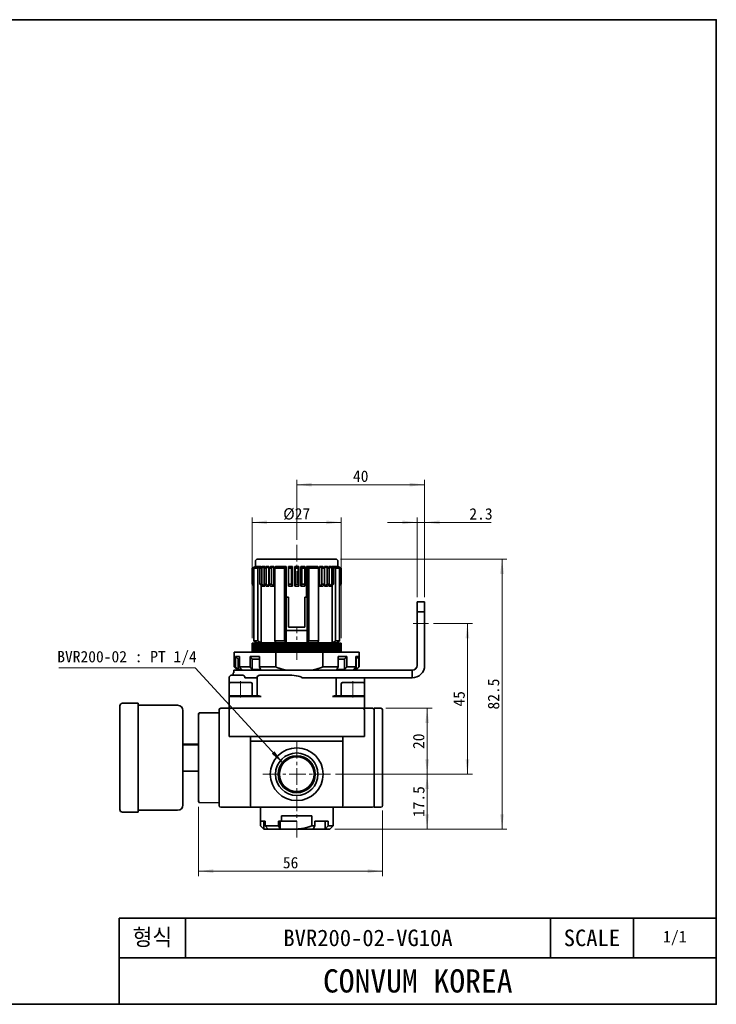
# Model space of a CAD drawing. Header units: millimetres. Extents: x 0 to 422, y 0 to 298.
# Tile 3 of 3: x 211 to 422, y 0 to 298. Entities that reach past the tile are written whole.
import ezdxf

# ---------------------------------------------------------------- set-up
doc = ezdxf.new("R2010")
doc.units = ezdxf.units.MM
doc.linetypes.add('CENTERX1', pattern=[2, 1.25, -0.25, 0.25, -0.25])
doc.linetypes.add('CENTERX3', pattern=[8, 5, -1, 1, -1])
doc.layers.get('0').update_dxf_attribs({"lineweight": 0})
for name, color, linetype, lineweight in [('Dimension Layer', 3, 'Continuous', 18), ('외형선', 7, 'Continuous', 35), ('중심선1', 1, 'CENTERX1', 15)]:
    doc.layers.add(name, color=color, linetype=linetype, lineweight=lineweight)
doc.dimstyles.new('ISO-25', dxfattribs={"dimscale": 1.5, "dimtxt": 2.3, "dimasz": 3, "dimexe": 1, "dimexo": 1, "dimgap": 0.5, "dimtad": 1, "dimdec": 4, "dimdsep": 46, "dimtxsty": 'Standard', "dimblk": '_CAXARROW', "dimcen": 2.5, "dimdle": 6, "dimclrd": 1, "dimclre": 1, "dimclrt": 2, "dimadec": 4, "dimazin": 2, "dimtfac": 0.5, "dimtdec": 3, "dimtmove": 0, "dimatfit": 3, "dimfxl": 1, "dimarcsym": 0})

# ---------------------------------------------------------------- blocks, each defined once
blk = doc.blocks.new('TEEL_1')
at = {"layer": '외형선'}
for p, q in [((240, 0), (240, 26)), ((420, 26), (240, 26)), ((260, 14), (260, 26)), ((370, 14), (370, 26)), ((395, 14), (395, 26)), ((420, 14), (240, 14))]:
    blk.add_line(p, q, dxfattribs=at)
blk.add_lwpolyline([(0, 0), (0, 297), (420, 297), (420, 0)], close=True, dxfattribs=at)
at = {"layer": '외형선', "char_height": 5, "attachment_point": 5}
for s, insert, width in [('형식', (250, 20), 20), ('SCALE', (382.5, 20), 25)]:
    blk.add_mtext(s, dxfattribs=dict(at, insert=insert, width=width))
at = {"layer": '외형선', "color": 1, "insert": (330, 7), "char_height": 7, "width": 180, "attachment_point": 5}
blk.add_mtext('CONVUM KOREA', dxfattribs=at)
blk = doc.blocks.new('*X11')
at = {"layer": 'Dimension Layer', "linetype": 'Continuous'}
for points in [[(334.34, 89.71), (334.9, 85.21), (333.78, 85.21)], [(334.34, 69.71), (334.9, 74.21), (333.78, 74.21)]]:
    blk.add_hatch(color=1, dxfattribs=at).paths.add_polyline_path(points, flags=0)
at = {"layer": 'Dimension Layer', "color": 1, "linetype": 'Continuous'}
for p, q in [((321.84, 89.71), (335.84, 89.71)), ((334.34, 89.71), (334.34, 69.71)), ((306.59, 69.71), (335.84, 69.71))]:
    blk.add_line(p, q, dxfattribs=at)
at = {"layer": 'Dimension Layer', "color": 2, "insert": (331.79, 79.71), "char_height": 3.45, "width": 9.4721, "attachment_point": 5, "rotation": 90}
blk.add_mtext('20', dxfattribs=at)
blk = doc.blocks.new('_CAXARROW')
blk.add_hatch(color=0).paths.add_polyline_path([(0, 0), (-1, 0.125), (-1, -0.125)], flags=0)
blk = doc.blocks.new('*X12')
at = {"layer": 'Dimension Layer', "linetype": 'Continuous'}
for points in [[(294.84, 157.45), (299.34, 158.02), (299.34, 156.89)], [(333.59, 157.45), (329.09, 158.02), (329.09, 156.89)]]:
    blk.add_hatch(color=1, dxfattribs=at).paths.add_polyline_path(points, flags=0)
at = {"layer": 'Dimension Layer', "color": 1, "linetype": 'Continuous'}
for p, q in [((294.84, 140.71), (294.84, 158.95)), ((333.59, 123.41), (333.59, 158.95)), ((294.84, 157.45), (333.59, 157.45))]:
    blk.add_line(p, q, dxfattribs=at)
at = {"layer": 'Dimension Layer', "color": 2, "insert": (314.22, 160), "char_height": 3.45, "width": 9.7908, "attachment_point": 5}
blk.add_mtext('40', dxfattribs=at)
blk = doc.blocks.new('*X13')
at = {"layer": 'Dimension Layer', "linetype": 'Continuous'}
for points in [[(331.29, 146.04), (326.79, 145.47), (326.79, 146.6)], [(333.59, 146.04), (338.09, 145.47), (338.09, 146.6)]]:
    blk.add_hatch(color=1, dxfattribs=at).paths.add_polyline_path(points, flags=0)
at = {"layer": 'Dimension Layer', "color": 1, "linetype": 'Continuous'}
for p, q in [((331.29, 123.41), (331.29, 147.54)), ((333.59, 123.41), (333.59, 147.54)), ((353.7, 146.04), (322.29, 146.04))]:
    blk.add_line(p, q, dxfattribs=at)
at = {"layer": 'Dimension Layer', "color": 2, "insert": (350.65, 148.58), "char_height": 3.45, "width": 12.1896, "attachment_point": 5}
blk.add_mtext('2.3', dxfattribs=at)
blk = doc.blocks.new('*X14')
at = {"layer": 'Dimension Layer', "linetype": 'Continuous'}
for points in [[(281.34, 146.04), (285.84, 146.6), (285.84, 145.47)], [(308.34, 146.04), (303.84, 146.6), (303.84, 145.47)]]:
    blk.add_hatch(color=1, dxfattribs=at).paths.add_polyline_path(points, flags=0)
at = {"layer": 'Dimension Layer', "color": 1, "linetype": 'Continuous'}
for p, q in [((281.34, 110.91), (281.34, 147.54)), ((308.34, 110.91), (308.34, 147.54)), ((281.34, 146.04), (308.34, 146.04))]:
    blk.add_line(p, q, dxfattribs=at)
at = {"layer": 'Dimension Layer', "color": 2, "insert": (294.84, 148.55), "char_height": 3.45, "width": 14.5772, "attachment_point": 5}
blk.add_mtext('%%C27', dxfattribs=at)
blk = doc.blocks.new('*X15')
at = {"layer": 'Dimension Layer', "linetype": 'Continuous'}
for points in [[(346.54, 115.41), (347.1, 110.91), (345.98, 110.91)], [(346.54, 69.71), (347.1, 74.21), (345.98, 74.21)]]:
    blk.add_hatch(color=1, dxfattribs=at).paths.add_polyline_path(points, flags=0)
at = {"layer": 'Dimension Layer', "color": 1, "linetype": 'Continuous'}
for p, q in [((336.24, 115.41), (348.04, 115.41)), ((346.54, 115.41), (346.54, 69.71)), ((306.59, 69.71), (348.04, 69.71))]:
    blk.add_line(p, q, dxfattribs=at)
at = {"layer": 'Dimension Layer', "color": 2, "insert": (344.03, 92.56), "char_height": 3.45, "width": 9.679, "attachment_point": 5, "rotation": 90}
blk.add_mtext('45', dxfattribs=at)
blk = doc.blocks.new('*X16')
at = {"layer": 'Dimension Layer', "linetype": 'Continuous'}
for points in [[(357.02, 134.91), (357.59, 130.41), (356.46, 130.41)], [(357.02, 53.11), (357.59, 57.61), (356.46, 57.61)]]:
    blk.add_hatch(color=1, dxfattribs=at).paths.add_polyline_path(points, flags=0)
at = {"layer": 'Dimension Layer', "color": 1, "linetype": 'Continuous'}
for p, q in [((308.14, 134.91), (358.52, 134.91)), ((357.02, 134.91), (357.02, 53.11)), ((306.34, 53.11), (358.52, 53.11))]:
    blk.add_line(p, q, dxfattribs=at)
at = {"layer": 'Dimension Layer', "color": 2, "insert": (354.47, 94.01), "char_height": 3.45, "width": 17.5743, "attachment_point": 5, "rotation": 90}
blk.add_mtext('82.5', dxfattribs=at)
blk = doc.blocks.new('*X17')
at = {"layer": 'Dimension Layer', "linetype": 'Continuous'}
for points in [[(334.34, 69.71), (334.9, 65.21), (333.78, 65.21)], [(334.34, 53.11), (334.9, 57.61), (333.78, 57.61)]]:
    blk.add_hatch(color=1, dxfattribs=at).paths.add_polyline_path(points, flags=0)
at = {"layer": 'Dimension Layer', "color": 1, "linetype": 'Continuous'}
for p, q in [((306.59, 69.71), (335.84, 69.71)), ((334.34, 69.71), (334.34, 53.11)), ((306.34, 53.11), (335.84, 53.11))]:
    blk.add_line(p, q, dxfattribs=at)
at = {"layer": 'Dimension Layer', "color": 2, "insert": (331.82, 61.41), "char_height": 3.45, "width": 16.8698, "attachment_point": 5, "rotation": 90}
blk.add_mtext('17.5', dxfattribs=at)
blk = doc.blocks.new('*X18')
at = {"layer": 'Dimension Layer', "linetype": 'Continuous'}
for points in [[(265.14, 40.36), (269.64, 40.92), (269.64, 39.8)], [(320.84, 40.36), (316.34, 40.92), (316.34, 39.8)]]:
    blk.add_hatch(color=1, dxfattribs=at).paths.add_polyline_path(points, flags=0)
at = {"layer": 'Dimension Layer', "color": 1, "linetype": 'Continuous'}
for p, q in [((265.14, 59.82), (265.14, 38.86)), ((320.84, 58.71), (320.84, 38.86)), ((265.14, 40.36), (320.84, 40.36))]:
    blk.add_line(p, q, dxfattribs=at)
at = {"layer": 'Dimension Layer', "color": 2, "insert": (292.99, 42.9), "char_height": 3.45, "width": 9.4665, "attachment_point": 5}
blk.add_mtext('56', dxfattribs=at)
blk = doc.blocks.new('*X19')
at = {"layer": 'Dimension Layer', "linetype": 'Continuous'}
blk.add_hatch(color=1, dxfattribs=at).paths.add_polyline_path([(47.3, -29), (43.84, -26.07), (44.67, -25.31)], flags=0)
at = {"layer": 'Dimension Layer', "color": 1}
blk.add_line((20.68, 0), (-20.68, 0), dxfattribs=at)
at = {"layer": 'Dimension Layer', "color": 1, "linetype": 'Continuous'}
blk.add_line((47.3, -29), (20.68, 0), dxfattribs=at)
at = {"layer": 'Dimension Layer', "color": 2, "insert": (0, 2.93), "char_height": 3.45, "width": 82.7049, "attachment_point": 5}
blk.add_mtext('BVR200-02 : PT 1/4', dxfattribs=at)

msp = doc.modelspace()

# ---------------------------------------------------------------- linework, layer by layer
at = {"layer": '외형선'}
for p, q in [((306.64088, 134.91085), (283.04088, 134.91085)), ((282.34088, 132.71085), (281.34088, 132.11085)), ((281.34088, 132.11085), (281.34088, 127.31085)), ((281.34838, 132.11085), (281.34088, 132.11085)), ((281.34838, 132.11085), (281.34838, 127.31085)), ((281.56738, 132.11085), (281.43279, 132.11085)), ((281.43279, 132.11085), (281.43279, 127.31085)), ((281.56738, 132.11085), (281.56738, 127.31085)), ((283.06447, 132.11085), (281.84641, 132.11085)), ((281.84641, 132.11085), (281.84641, 110.11085)), ((282.34088, 134.21085), (282.34088, 132.71085)), ((282.34088, 132.71085), (282.35529, 132.71085)), ((282.35529, 132.71085), (282.35529, 132.67964)), ((282.40595, 132.71085), (282.58539, 132.71085)), ((282.58539, 132.71085), (282.58539, 132.60492)), ((282.70487, 132.71001), (282.70622, 132.71085)), ((282.70487, 132.68469), (282.70487, 132.71001)), ((282.70622, 132.71085), (284.05991, 132.71085)), ((283.06447, 110.11085), (283.06447, 132.11085)), ((283.71381, 132.11085), (283.71381, 127.31085)), ((284.24789, 132.11085), (283.71381, 132.11085)), ((284.05991, 132.71085), (284.05991, 132.39886)), ((284.24789, 132.11085), (284.24789, 127.31085)), ((284.43525, 132.71085), (285.14735, 132.71085)), ((284.98204, 132.11085), (284.98204, 127.31085)), ((285.61844, 132.11085), (284.98204, 132.11085)), ((285.14735, 132.71085), (285.14735, 132.27464)), ((285.58797, 132.71085), (286.4365, 132.71085)), ((285.61844, 132.11085), (285.61844, 127.31085)), ((286.4365, 132.71085), (286.4365, 126.71085)), ((286.47197, 132.11085), (286.47197, 127.31085)), ((287.19638, 132.11085), (286.47197, 132.11085)), ((286.94876, 132.71085), (287.91463, 132.71085)), ((287.19638, 132.11085), (287.19638, 127.31085)), ((287.91463, 132.71085), (287.91463, 126.71085)), ((288.24024, 132.11085), (288.24024, 110.11085)), ((291.18093, 132.11085), (288.24024, 132.11085)), ((288.38098, 132.71001), (288.3817, 132.71085)), ((288.38098, 132.41979), (288.38098, 132.71001)), ((288.3817, 132.71085), (291.69088, 132.71085)), ((291.18093, 110.11085), (291.18093, 132.11085)), ((291.69088, 123.41085), (291.69088, 132.71085)), ((293.26821, 132.11085), (292.37833, 132.11085)), ((292.37833, 132.11085), (292.37833, 127.31085)), ((292.38059, 132.71085), (293.56709, 132.71085)), ((293.26821, 132.11085), (293.26821, 127.31085)), ((293.56709, 132.71085), (293.56709, 126.71085)), ((294.24088, 132.71085), (295.44088, 132.71085)), ((294.24088, 126.71085), (294.24088, 132.71085)), ((295.29088, 132.11085), (294.39088, 132.11085)), ((294.39088, 132.11085), (294.39088, 127.31085)), ((295.29088, 132.11085), (295.29088, 127.31085)), ((295.44088, 132.71085), (295.44088, 126.71085)), ((296.11466, 132.71085), (297.30117, 132.71085)), ((296.11466, 126.71085), (296.11466, 132.71085)), ((296.41354, 132.11085), (296.41354, 127.31085)), ((297.30342, 132.11085), (296.41354, 132.11085)), ((297.30342, 132.11085), (297.30342, 127.31085)), ((297.84088, 132.71085), (301.16707, 132.71085)), ((297.84088, 123.41085), (297.84088, 132.71085)), ((297.84121, 123.41085), (297.84121, 132.71001)), ((297.99062, 123.41085), (297.99062, 132.71008)), ((298.50063, 132.11085), (298.50063, 110.11085)), ((301.44134, 132.11085), (298.50063, 132.11085)), ((301.44134, 110.11085), (301.44134, 132.11085)), ((301.76713, 132.71085), (302.733, 132.71085)), ((301.76713, 126.71085), (301.76713, 132.71085)), ((302.48538, 132.11085), (302.48538, 127.31085)), ((303.20978, 132.11085), (302.48538, 132.11085)), ((303.20978, 132.11085), (303.20978, 127.31085)), ((303.24526, 132.71085), (304.09379, 132.71085)), ((303.24526, 126.71085), (303.24526, 132.71085)), ((304.06332, 132.11085), (304.06332, 127.31085)), ((304.69971, 132.11085), (304.06332, 132.11085)), ((304.5344, 132.71085), (305.2465, 132.71085)), ((304.5344, 132.27467), (304.5344, 132.71085)), ((304.69971, 132.11085), (304.69971, 127.31085)), ((305.43387, 132.11085), (305.43387, 127.31085)), ((305.96794, 132.11085), (305.43387, 132.11085)), ((305.5427, 132.71085), (306.93747, 132.71085)), ((305.5427, 132.46466), (305.5427, 132.71085)), ((305.54389, 132.71001), (305.5427, 132.71085)), ((305.54389, 132.46367), (305.54389, 132.71001)), ((305.62264, 132.39822), (305.62264, 132.71008)), ((305.96794, 132.11085), (305.96794, 127.31085)), ((307.83529, 132.11085), (306.61719, 132.11085)), ((306.61719, 132.11085), (306.61719, 110.11085)), ((307.09637, 132.71085), (307.27581, 132.71085)), ((307.09637, 132.60481), (307.09637, 132.71085)), ((307.32647, 132.71085), (307.34088, 132.71085)), ((307.32647, 132.67963), (307.32647, 132.71085)), ((307.34088, 132.71085), (307.34088, 134.21085)), ((308.34088, 132.11085), (307.34088, 132.71085)), ((307.83529, 110.11085), (307.83529, 132.11085)), ((308.11438, 132.11085), (308.11438, 127.31085)), ((308.24896, 132.11085), (308.11438, 132.11085)), ((308.24896, 132.11085), (308.24896, 127.31085)), ((308.33338, 132.11085), (308.33338, 127.31085)), ((308.34088, 132.11085), (308.33338, 132.11085)), ((308.34088, 127.31085), (308.34088, 132.11085)), ((281.34088, 127.31085), (281.84641, 127.00753)), ((281.34838, 127.31085), (281.34088, 127.31085)), ((281.56738, 127.31085), (281.43279, 127.31085)), ((284.24789, 127.31085), (283.71381, 127.31085)), ((284.05991, 127.02283), (284.05991, 109.51085)), ((285.14735, 126.71085), (284.43525, 126.71085)), ((285.61844, 127.31085), (284.98204, 127.31085)), ((285.14735, 127.14705), (285.14735, 126.71085)), ((286.4365, 126.71085), (285.58797, 126.71085)), ((287.19638, 127.31085), (286.47197, 127.31085)), ((287.91463, 126.71085), (286.94876, 126.71085)), ((293.26821, 127.31085), (292.37833, 127.31085)), ((293.56709, 126.71085), (292.38059, 126.71085)), ((295.44088, 126.71085), (294.24088, 126.71085)), ((295.29088, 127.31085), (294.39088, 127.31085)), ((297.30117, 126.71085), (296.11466, 126.71085)), ((297.30342, 127.31085), (296.41354, 127.31085)), ((302.733, 126.71085), (301.76713, 126.71085)), ((303.20978, 127.31085), (302.48538, 127.31085)), ((304.09379, 126.71085), (303.24526, 126.71085)), ((304.69971, 127.31085), (304.06332, 127.31085)), ((304.5344, 126.71085), (304.5344, 127.14703)), ((305.2465, 126.71085), (304.5344, 126.71085)), ((305.96794, 127.31085), (305.43387, 127.31085)), ((305.5427, 113.31085), (305.5427, 126.95703)), ((305.54389, 113.31085), (305.54389, 126.95802)), ((305.62264, 113.31085), (305.62264, 127.02347)), ((307.83529, 127.00749), (308.34088, 127.31085)), ((307.83535, 127.00753), (307.83535, 110.11085)), ((308.24896, 127.31085), (308.11438, 127.31085)), ((308.34088, 127.31085), (308.33338, 127.31085)), ((291.69088, 123.41085), (291.69088, 113.31085)), ((291.69088, 123.41085), (292.34088, 123.41085)), ((292.34088, 123.41085), (292.34088, 114.31085)), ((297.34088, 123.41085), (297.84088, 123.41085)), ((297.34088, 114.31085), (297.34088, 123.41085)), ((297.99062, 123.41085), (297.84121, 123.41085)), ((297.99088, 109.51191), (297.99088, 123.41085)), ((333.59088, 121.91085), (331.29088, 121.91085)), ((331.29088, 121.91085), (331.29088, 118.91085)), ((333.59088, 118.91085), (333.59088, 121.91085)), ((331.29088, 118.91085), (333.59088, 118.91085)), ((331.29088, 102.71085), (331.29088, 118.91085)), ((333.59088, 118.91085), (333.59088, 102.71085)), ((292.34088, 114.31085), (297.34088, 114.31085)), ((291.69088, 113.31085), (291.69088, 109.51085)), ((291.69088, 113.31085), (297.99088, 113.31085)), ((305.54389, 113.31085), (305.5427, 113.31085)), ((305.62264, 113.31085), (305.54389, 113.31085)), ((305.62185, 113.31085), (305.62185, 109.51085)), ((305.62315, 109.51191), (305.62315, 113.31085)), ((281.34088, 109.41085), (281.34088, 109.26101)), ((281.34088, 109.41085), (285.42606, 109.41085)), ((281.34088, 109.26101), (281.34088, 108.87206)), ((281.34088, 108.87206), (281.34088, 108.62799)), ((281.34088, 108.62799), (281.34088, 108.15187)), ((281.34088, 108.15187), (281.34088, 107.76101)), ((281.34088, 107.76101), (281.34088, 107.37206)), ((283.06447, 110.11085), (281.84641, 110.11085)), ((282.34088, 109.77996), (282.34088, 109.51085)), ((282.74429, 109.51085), (282.34088, 109.51085)), ((282.74245, 109.51191), (282.74429, 109.51085)), ((282.74429, 109.51085), (284.05991, 109.51085)), ((288.51468, 109.51085), (284.05991, 109.51085)), ((284.54088, 109.51085), (284.54088, 109.41085)), ((291.18093, 110.11085), (288.24024, 110.11085)), ((288.51338, 109.51191), (288.51468, 109.51085)), ((288.51468, 109.51085), (291.69088, 109.51085)), ((297.99088, 109.51085), (291.69088, 109.51085)), ((292.77882, 109.41085), (308.34088, 109.41085)), ((297.99088, 109.51191), (297.99088, 109.51085)), ((297.99088, 109.51085), (301.16707, 109.51085)), ((301.44134, 110.11085), (298.50063, 110.11085)), ((305.62185, 109.51085), (301.16707, 109.51085)), ((305.14088, 109.41085), (305.14088, 109.51085)), ((305.62315, 109.51191), (305.62185, 109.51085)), ((305.62185, 109.51085), (306.93747, 109.51085)), ((307.83529, 110.11085), (306.61719, 110.11085)), ((307.34088, 109.51085), (306.93747, 109.51085)), ((307.34088, 109.51085), (307.34088, 109.78013)), ((308.34088, 109.16314), (308.34088, 108.81068)), ((308.34088, 108.41983), (308.34088, 108.81068)), ((308.34088, 108.41983), (308.34088, 107.9437)), ((308.34088, 107.69963), (308.34088, 107.9437)), ((308.34088, 107.69963), (308.34088, 107.31068)), ((275.94088, 106.71085), (275.94088, 102.21085)), ((275.94088, 106.71085), (288.47103, 106.71085)), ((277.4904, 105.36085), (276.32882, 105.36085)), ((276.32882, 102.21085), (276.32882, 105.36085)), ((277.13879, 104.56085), (277.4904, 104.56085)), ((277.13879, 101.41085), (277.13879, 104.56085)), ((277.4904, 105.36085), (277.4904, 102.21085)), ((283.56228, 105.36085), (280.71381, 105.36085)), ((280.71381, 102.21085), (280.71381, 105.36085)), ((281.34088, 107.37206), (281.34088, 107.12799)), ((281.34088, 107.12799), (281.34088, 106.71085)), ((281.39761, 104.56085), (283.56228, 104.56085)), ((281.39761, 101.41085), (281.39761, 104.56085)), ((283.56228, 105.36085), (283.56228, 102.21085)), ((288.47103, 102.21085), (288.47103, 106.71085)), ((288.47103, 106.71085), (302.73474, 106.71085)), ((302.73474, 106.71085), (302.73474, 102.21085)), ((302.73474, 106.71085), (313.74088, 106.71085)), ((310.00674, 105.36085), (307.3962, 105.36085)), ((307.3962, 102.21085), (307.3962, 105.36085)), ((309.28764, 104.56085), (307.3962, 104.56085)), ((308.34088, 106.91983), (308.34088, 107.31068)), ((308.34088, 106.91983), (308.34088, 106.71085)), ((309.28764, 101.41085), (309.28764, 104.56085)), ((310.00674, 105.36085), (310.00674, 102.21085)), ((313.6142, 105.36085), (312.77764, 105.36085)), ((312.77764, 102.21085), (312.77764, 105.36085)), ((312.80423, 104.56085), (312.77764, 104.56085)), ((312.80423, 101.41085), (312.80423, 104.56085)), ((313.6142, 105.36085), (313.6142, 102.21085)), ((313.74088, 102.21085), (313.74088, 106.71085)), ((275.94088, 102.21085), (276.94088, 101.21085)), ((275.94088, 102.21085), (276.32882, 102.21085)), ((277.4904, 102.21085), (280.71381, 102.21085)), ((283.56228, 102.21085), (288.47103, 102.21085)), ((302.73474, 102.21085), (307.3962, 102.21085)), ((310.00674, 102.21085), (312.77764, 102.21085)), ((312.74088, 101.21085), (313.74088, 102.21085)), ((313.6142, 102.21085), (313.74088, 102.21085)), ((274.34088, 97.11085), (274.34088, 98.91085)), ((275.54088, 99.71085), (275.14088, 99.71085)), ((277.84088, 99.71085), (275.54088, 99.71085)), ((275.59088, 100.43085), (275.59088, 99.71085)), ((275.75391, 100.43085), (275.59088, 100.43085)), ((275.75391, 101.21085), (275.75391, 100.43085)), ((275.75391, 101.21085), (290.88902, 101.21085)), ((278.1742, 101.41085), (277.13879, 101.41085)), ((278.54201, 99.71085), (277.84088, 99.71085)), ((282.73259, 98.91085), (279.17016, 98.91085)), ((283.9367, 101.41085), (281.39761, 101.41085)), ((282.84088, 98.91085), (282.84088, 93.51085)), ((283.64088, 99.71085), (283.63023, 99.71085)), ((284.04088, 99.71085), (283.64088, 99.71085)), ((292.60531, 99.71085), (284.04088, 99.71085)), ((290.88902, 101.21085), (329.79088, 101.21085)), ((329.79088, 98.91085), (296.41922, 98.91085)), ((306.84088, 93.51085), (306.84088, 98.91085)), ((309.28764, 101.41085), (306.96064, 101.41085)), ((312.80423, 101.41085), (312.05853, 101.41085)), ((315.34088, 98.91085), (315.34088, 97.11085)), ((329.79088, 101.21085), (329.79088, 98.91085)), ((274.34088, 97.11085), (274.34088, 93.51085)), ((274.34088, 93.51085), (274.34088, 97.11085)), ((280.75014, 97.51085), (274.74088, 97.51085)), ((280.94088, 97.51085), (280.75014, 97.51085)), ((281.34088, 93.51085), (281.34088, 97.11085)), ((308.34088, 97.11085), (308.34088, 93.51085)), ((314.52054, 97.51085), (308.74088, 97.51085)), ((314.94088, 97.51085), (314.52054, 97.51085)), ((315.34088, 93.51085), (315.34088, 97.11085)), ((315.34088, 97.11085), (315.34088, 93.51085)), ((274.34088, 93.31085), (274.54088, 93.51085)), ((274.73316, 93.51085), (274.34088, 93.51085)), ((274.34088, 93.31085), (274.34088, 93.51085)), ((274.34088, 93.31085), (274.34088, 89.71085)), ((274.34088, 93.31085), (277.84088, 93.31085)), ((277.84088, 93.51085), (274.73316, 93.51085)), ((283.37755, 93.51085), (277.84088, 93.51085)), ((277.84088, 93.31085), (284.04088, 93.31085)), ((305.64088, 93.31085), (311.84088, 93.31085)), ((311.84088, 93.51085), (306.3042, 93.51085)), ((314.94859, 93.51085), (311.84088, 93.51085)), ((311.84088, 93.31085), (315.34088, 93.31085)), ((315.34088, 93.51085), (314.94859, 93.51085)), ((315.34088, 93.31085), (315.14088, 93.51085)), ((315.34088, 93.51085), (315.34088, 93.31085)), ((315.34088, 93.31085), (315.34088, 89.71085)), ((241.28546, 59.00603), (241.28546, 90.41567)), ((246.85172, 91.21085), (242.08064, 91.21085)), ((246.85172, 91.21085), (246.85172, 58.21085)), ((258.77943, 90.61446), (246.85172, 90.61446)), ((274.34088, 89.71085), (271.84088, 89.71085)), ((274.34088, 89.71085), (277.84088, 89.71085)), ((277.84088, 89.71085), (311.84088, 89.71085)), ((311.84088, 89.71085), (315.34088, 89.71085)), ((317.84088, 89.71085), (315.34088, 89.71085)), ((320.34088, 89.71085), (318.34088, 89.71085)), ((318.34088, 89.71085), (318.34088, 88.71085)), ((260.36979, 89.0241), (260.36979, 60.39759)), ((265.14088, 88.10612), (265.14088, 87.80613)), ((265.14088, 87.80613), (265.14088, 61.61556)), ((271.34088, 88.35848), (265.33913, 88.30611)), ((271.34088, 89.21085), (271.34088, 60.21085)), ((274.34088, 89.21085), (274.34088, 81.11085)), ((315.34088, 89.21085), (315.34088, 81.11085)), ((318.34088, 60.71085), (318.34088, 88.71085)), ((320.84088, 88.71085), (320.84088, 89.21085)), ((320.84088, 60.71085), (320.84088, 88.71085)), ((277.84088, 81.11085), (274.34088, 81.11085)), ((311.84088, 81.11085), (277.84088, 81.11085)), ((280.84088, 79.71085), (280.84088, 81.11085)), ((308.84088, 81.11085), (308.84088, 79.71085)), ((315.34088, 81.11085), (311.84088, 81.11085)), ((260.36979, 78.78804), (265.14088, 78.78804)), ((260.36979, 78.58281), (265.14088, 78.58281)), ((280.84088, 79.71085), (280.84088, 60.21085)), ((308.84088, 79.71085), (280.84088, 79.71085)), ((308.84088, 60.21085), (308.84088, 79.71085)), ((260.36979, 70.63365), (265.14088, 70.63365)), ((265.14088, 61.61556), (265.14088, 61.31558)), ((265.33913, 61.11558), (271.34088, 61.06321)), ((271.84088, 59.71085), (281.34088, 59.71085)), ((281.34088, 59.71085), (308.34088, 59.71085)), ((283.84088, 59.71085), (283.84088, 55.51085)), ((305.84088, 55.51085), (305.84088, 59.71085)), ((308.34088, 59.71085), (317.84088, 59.71085)), ((318.34088, 60.71085), (318.34088, 59.71085)), ((318.34088, 59.71085), (320.34088, 59.71085)), ((320.84088, 60.21085), (320.84088, 60.71085)), ((242.08064, 58.21085), (246.85172, 58.21085)), ((246.85172, 58.80723), (258.77943, 58.80723)), ((290.2583, 57.11085), (299.42345, 57.11085)), ((290.2583, 55.51085), (290.2583, 57.11085)), ((299.42345, 57.11085), (299.42345, 54.11085)), ((283.84088, 55.51085), (285.3146, 55.51085)), ((283.84088, 54.11085), (283.84088, 55.51085)), ((284.84088, 53.11085), (283.84088, 54.11085)), ((284.84088, 55.51085), (284.84088, 53.11085)), ((285.3146, 54.11085), (285.3146, 55.51085)), ((285.3146, 54.11085), (289.34088, 54.11085)), ((286.18062, 53.11085), (285.3146, 54.11085)), ((289.34088, 55.51085), (290.2583, 55.51085)), ((289.34088, 54.11085), (289.34088, 55.51085)), ((289.84088, 53.11085), (289.34088, 54.11085)), ((289.84088, 55.51085), (289.84088, 53.11085)), ((294.84088, 55.51085), (290.2583, 55.51085)), ((299.42345, 54.11085), (300.34088, 54.11085)), ((299.84088, 53.11085), (300.34088, 54.11085)), ((300.34088, 55.51085), (304.36716, 55.51085)), ((300.34088, 54.11085), (300.34088, 55.51085)), ((303.50113, 55.51085), (303.50113, 53.11085)), ((303.50113, 53.11085), (304.36716, 54.11085)), ((304.36716, 54.11085), (304.36716, 55.51085)), ((304.36716, 54.11085), (305.84088, 54.11085)), ((304.84088, 53.11085), (305.84088, 54.11085)), ((305.84088, 54.11085), (305.84088, 55.51085)), ((286.18062, 53.11085), (284.84088, 53.11085)), ((289.84088, 53.11085), (286.18062, 53.11085)), ((294.84088, 53.11085), (289.84088, 53.11085)), ((299.84088, 53.11085), (294.84088, 53.11085)), ((303.50113, 53.11085), (299.84088, 53.11085)), ((304.84088, 53.11085), (303.50113, 53.11085))]:
    msp.add_line(p, q, dxfattribs=at)
for points in [[(285.42606, 109.41085), (284.47258, 109.38684), (283.61462, 109.36239), (282.99411, 109.34261), (282.4553, 109.32305), (281.99037, 109.30266), (281.6193, 109.28197), (281.34088, 109.26101)], [(281.34088, 108.62799), (281.90548, 108.6509), (282.5871, 108.67396), (283.53437, 108.70071), (284.62697, 108.72741), (285.84434, 108.75435), (287.17659, 108.78122), (288.60952, 108.80783), (290.11617, 108.8347), (291.59966, 108.86028), (293.12397, 108.88563), (294.66336, 108.91085)], [(281.34088, 108.15187), (281.67111, 108.17563), (282.13395, 108.19936), (282.804, 108.2263), (283.62771, 108.25334), (284.58958, 108.28001), (285.68234, 108.3068), (286.89384, 108.334), (288.2013, 108.3608), (289.59353, 108.38752), (291.0562, 108.41463), (292.5618, 108.44149), (294.0965, 108.4682), (295.64538, 108.49512), (297.17932, 108.52205), (298.68341, 108.54883), (300.14385, 108.57555), (301.53314, 108.60248), (302.837, 108.62932), (304.04427, 108.65593), (305.13224, 108.6828), (306.08881, 108.70977), (306.90676, 108.73651), (307.5707, 108.76324), (308.01929, 108.78698), (308.34088, 108.81068)], [(308.34088, 108.41983), (308.01065, 108.39607), (307.5478, 108.37233), (306.87776, 108.34539), (306.05405, 108.31835), (305.09217, 108.29168), (303.99942, 108.26489), (302.78792, 108.23769), (301.48045, 108.21089), (300.08822, 108.18417), (298.62556, 108.15706), (297.11996, 108.1302), (295.58526, 108.10349), (294.03637, 108.07658), (292.50243, 108.04964), (290.99834, 108.02286), (289.53791, 107.99614), (288.14861, 107.96922), (286.84476, 107.94238), (285.63749, 107.91576), (284.54952, 107.8889), (283.59295, 107.86193), (282.775, 107.83518), (282.11105, 107.80845), (281.66246, 107.78471), (281.34088, 107.76101)], [(282.3881, 108.91085), (283.29755, 108.93783), (284.30352, 108.96466), (285.37664, 108.99123), (286.49024, 109.01749), (287.62062, 109.04336), (288.74717, 109.06877), (289.85238, 109.09364), (290.92173, 109.11793), (291.52943, 109.13202), (292.11347, 109.14596), (292.67205, 109.15972), (293.2037, 109.1733), (293.70724, 109.18668), (294.18175, 109.19983), (295.18179, 109.22987), (296.01199, 109.25835), (296.31591, 109.27017), (296.57994, 109.28159), (296.8043, 109.29259), (296.98925, 109.30317), (297.13508, 109.3133), (297.26276, 109.32533), (297.3302, 109.33664), (297.34005, 109.34069), (297.34146, 109.34201), (297.34194, 109.34333), (297.34148, 109.34463), (297.3401, 109.34592), (297.33778, 109.3472), (297.33036, 109.34972), (297.31921, 109.3522), (297.28575, 109.357), (297.21619, 109.36321), (297.11821, 109.36908), (296.83695, 109.37977), (296.44178, 109.38901), (295.93256, 109.39671), (295.07685, 109.40447), (294.02257, 109.40923), (292.77882, 109.41085)], [(292.77882, 109.41085), (291.43927, 109.41085), (290.1239, 109.41085), (289.07333, 109.41085), (288.06499, 109.41085), (287.07874, 109.41085), (286.15143, 109.41085), (285.42606, 109.41085)], [(308.34088, 109.16314), (307.96149, 109.15068), (307.34888, 109.13372), (306.62499, 109.11623), (305.79943, 109.09818), (304.87666, 109.07987), (303.86368, 109.06141), (302.77392, 109.04252), (301.3772, 109.01911), (299.89393, 108.99504), (298.35195, 108.97059), (296.52164, 108.94125), (294.66336, 108.91085)], [(308.34088, 109.16314), (308.34088, 109.30417), (308.34088, 109.38839), (308.34088, 109.41085)], [(282.39899, 106.71085), (283.04931, 106.73516), (283.81838, 106.75917), (284.81025, 106.78587), (285.93153, 106.81288), (287.16112, 106.8398), (288.48878, 106.86655), (289.90059, 106.89334), (291.36998, 106.92027), (292.88369, 106.94707), (294.42681, 106.97371), (295.97028, 107.00061), (297.49933, 107.02753), (298.99972, 107.0542), (300.44321, 107.08099), (301.81516, 107.10798), (303.10361, 107.13488), (304.28432, 107.16152), (305.34446, 107.18838), (306.27567, 107.21555), (307.06044, 107.24229), (307.60301, 107.26489), (308.03175, 107.28785), (308.34088, 107.31068)], [(303.04195, 106.74305), (302.48342, 106.73114), (301.47806, 106.71085)], [(308.34088, 106.91983), (308.01283, 106.89615), (307.5478, 106.87233), (307.06755, 106.85227), (306.50296, 106.83215), (305.83773, 106.81181), (305.09217, 106.79168), (304.29518, 106.77187), (303.4329, 106.75174), (303.04195, 106.74305)], [(279.17016, 98.91085), (279.1468, 99.1113), (279.08646, 99.28517), (278.94897, 99.49642), (278.7193, 99.67097), (278.54201, 99.71085)], [(283.63023, 99.71085), (283.30748, 99.65169), (282.9742, 99.44229), (282.82605, 99.25273), (282.7519, 99.06859), (282.73259, 98.91085)], [(265.15891, 88.18852), (265.15813, 88.1574), (265.15741, 88.07415), (265.15674, 87.95052), (265.15612, 87.80613)], [(265.15867, 88.18858), (265.19884, 88.24692), (265.26313, 88.29039), (265.33913, 88.30611)], [(265.14088, 61.61556), (265.15594, 61.61556)], [(265.15867, 61.23312), (265.15594, 61.23944), (265.14088, 61.31558)], [(265.15612, 61.61556), (265.15674, 61.47117), (265.15741, 61.34754), (265.15813, 61.26429), (265.15891, 61.23317)], [(265.33913, 61.11558), (265.26313, 61.1313), (265.19884, 61.17477), (265.15867, 61.23312)]]:
    msp.add_lwpolyline(points, dxfattribs=at)
for radius in [8, 6.43825, 5.61326, 5.2945, 5.25]:
    msp.add_circle((294.84088, 69.71085), radius, dxfattribs=at)
for centre, radius, start, end in [((283.04088, 134.21085), 0.7, 90, 180), ((306.64088, 134.21085), 0.7, 0, 90), ((329.79088, 102.71085), 3.8, 270, 360), ((329.79088, 102.71085), 1.5, 270, 360), ((275.14088, 98.91085), 0.8, 90, 180), ((283.64088, 98.91085), 0.8, 90, 180), ((274.74088, 97.11085), 0.4, 90, 180), ((280.94088, 97.11085), 0.4, 360, 90), ((308.74088, 97.11085), 0.4, 90, 180), ((314.94088, 97.11085), 0.4, 0, 90), ((284.04088, 94.51085), 1.2, 236.4426902, 270), ((305.64088, 94.51085), 1.2, 270, 303.5573098), ((242.08064, 90.41567), 0.79518, 90, 180), ((258.77943, 89.0241), 1.59036, 0, 90), ((271.84088, 89.21085), 0.5, 90, 180), ((274.84088, 89.21085), 0.5, 90, 180), ((314.84088, 89.21085), 0.5, 0, 90), ((317.84088, 89.21085), 0.5, 0, 90), ((320.34088, 89.21085), 0.5, 0, 90), ((258.77943, 60.39759), 1.59036, 270, 0), ((271.84088, 60.21085), 0.5, 180, 270), ((281.34088, 60.21085), 0.5, 180, 270), ((308.34088, 60.21085), 0.5, 270, 0), ((317.84088, 60.21085), 0.5, 270, 0), ((320.34088, 60.21085), 0.5, 270, 0), ((242.08064, 59.00603), 0.79518, 180, 270)]:
    msp.add_arc(centre, radius, start, end, dxfattribs=at)
for centre, major_axis, ratio, start_param, end_param in [((294.83733, 132.71085), (-12.50001, -0.00214), 0.000411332, 6.027751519, 6.040085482), ((294.83229, 132.71085), (12.49998, 0.00515), 0.000170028, 2.100760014, 2.113094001), ((294.83231, 132.71085), (-12.5, -0.00514), 0.000170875, 1.813896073, 1.826230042), ((294.83737, 132.71085), (-12.49996, -0.00213), 0.000411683, 2.599293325, 2.611627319), ((292.60531, 98.91085), (3.8139, 0), 0.209758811, 0, 1.570796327)]:
    msp.add_ellipse(centre, major_axis=major_axis, ratio=ratio, start_param=start_param, end_param=end_param, dxfattribs=at)
for points in [[(282.35529, 132.71085), (281.8712, 132.4228), (281.34838, 132.11085)], [(281.43279, 132.11085), (281.93809, 132.4228), (282.40595, 132.71085)], [(282.58539, 132.71085), (282.09596, 132.4228), (281.56738, 132.11085)], [(282.7429, 132.71008), (282.31187, 132.42274), (281.84641, 132.11085)], [(283.06447, 132.11085), (283.58133, 132.42315), (284.05991, 132.71085)], [(283.71381, 132.11085), (284.08841, 132.4228), (284.43525, 132.71085)], [(285.14735, 132.71085), (284.71492, 132.4228), (284.24789, 132.11085)], [(284.98204, 132.11085), (285.29666, 132.4228), (285.58797, 132.71085)], [(286.4365, 132.71085), (286.0432, 132.4228), (285.61844, 132.11085)], [(286.47197, 132.11085), (286.71953, 132.4228), (286.94876, 132.71085)], [(287.91463, 132.71085), (287.56932, 132.4228), (287.19638, 132.11085)], [(288.51352, 132.71008), (288.38213, 132.42274), (288.24024, 132.11085)], [(291.18093, 132.11085), (291.44571, 132.42315), (291.69088, 132.71085)], [(292.37833, 132.11085), (292.3795, 132.4228), (292.38059, 132.71085)], [(293.56709, 132.71085), (293.4234, 132.4228), (293.26821, 132.11085)], [(294.39088, 132.11085), (294.31299, 132.4228), (294.24088, 132.71085)], [(295.44088, 132.71085), (295.36876, 132.4228), (295.29088, 132.11085)], [(296.41354, 132.11085), (296.25835, 132.4228), (296.11466, 132.71085)], [(297.30117, 132.71085), (297.30225, 132.4228), (297.30342, 132.11085)], [(297.99062, 132.71008), (298.23583, 132.42274), (298.50063, 132.11085)], [(301.44134, 132.11085), (301.29893, 132.42315), (301.16707, 132.71085)], [(302.48538, 132.11085), (302.11244, 132.4228), (301.76713, 132.71085)], [(302.733, 132.71085), (302.96222, 132.4228), (303.20978, 132.11085)], [(304.06332, 132.11085), (303.63856, 132.4228), (303.24526, 132.71085)], [(304.09379, 132.71085), (304.3851, 132.4228), (304.69971, 132.11085)], [(305.43387, 132.11085), (304.96684, 132.4228), (304.5344, 132.71085)], [(305.2465, 132.71085), (305.59335, 132.4228), (305.96794, 132.11085)], [(305.62264, 132.71008), (306.10082, 132.42274), (306.61719, 132.11085)], [(307.83529, 132.11085), (307.36911, 132.42315), (306.93747, 132.71085)], [(308.11438, 132.11085), (307.5858, 132.4228), (307.09637, 132.71085)], [(307.27581, 132.71085), (307.74367, 132.4228), (308.24896, 132.11085)], [(308.33338, 132.11085), (307.81056, 132.4228), (307.32647, 132.71085)], [(281.8464, 127.01387), (281.60204, 127.15949), (281.34838, 127.31085)], [(281.43279, 127.31085), (281.64293, 127.18111), (281.84644, 127.05561)], [(281.84639, 127.14623), (281.70832, 127.22767), (281.56738, 127.31085)], [(283.71381, 127.31085), (284.08841, 126.99889), (284.43525, 126.71085)], [(285.14735, 126.71085), (284.71492, 126.99889), (284.24789, 127.31085)], [(284.98204, 127.31085), (285.29666, 126.99889), (285.58797, 126.71085)], [(286.4365, 126.71085), (286.0432, 126.99889), (285.61844, 127.31085)], [(286.47197, 127.31085), (286.71953, 126.99889), (286.94876, 126.71085)], [(287.91463, 126.71085), (287.56932, 126.99889), (287.19638, 127.31085)], [(292.37833, 127.31085), (292.3795, 126.99889), (292.38059, 126.71085)], [(293.56709, 126.71085), (293.4234, 126.99889), (293.26821, 127.31085)], [(294.39088, 127.31085), (294.31299, 126.99889), (294.24088, 126.71085)], [(295.44088, 126.71085), (295.36876, 126.99889), (295.29088, 127.31085)], [(296.41354, 127.31085), (296.25835, 126.99889), (296.11466, 126.71085)], [(297.30117, 126.71085), (297.30225, 126.99889), (297.30342, 127.31085)], [(302.48538, 127.31085), (302.11244, 126.99889), (301.76713, 126.71085)], [(302.733, 126.71085), (302.96222, 126.99889), (303.20978, 127.31085)], [(304.06332, 127.31085), (303.63856, 126.99889), (303.24526, 126.71085)], [(304.09379, 126.71085), (304.3851, 126.99889), (304.69971, 127.31085)], [(305.43387, 127.31085), (304.96684, 126.99889), (304.5344, 126.71085)], [(305.2465, 126.71085), (305.59335, 126.99889), (305.96794, 127.31085)], [(308.33338, 127.31085), (308.07969, 127.15947), (307.8353, 127.01384)], [(308.11438, 127.31085), (307.97342, 127.22765), (307.83532, 127.14621)], [(307.83535, 127.05563), (308.03885, 127.18112), (308.24896, 127.31085)], [(281.84641, 110.11085), (282.31163, 109.79912), (282.74245, 109.51191)], [(284.05991, 109.51085), (283.58133, 109.79854), (283.06447, 110.11085)], [(288.24024, 110.11085), (288.38205, 109.79912), (288.51338, 109.51191)], [(291.69088, 109.51085), (291.44571, 109.79854), (291.18093, 110.11085)], [(298.50063, 110.11085), (298.23597, 109.79912), (297.99088, 109.51191)], [(301.16707, 109.51085), (301.29893, 109.79854), (301.44134, 110.11085)], [(306.61719, 110.11085), (306.10109, 109.79912), (305.62315, 109.51191)], [(306.93747, 109.51085), (307.36911, 109.79854), (307.83529, 110.11085)], [(276.32882, 105.36085), (276.74256, 104.95196), (277.13879, 104.56085)], [(280.71381, 105.36085), (281.0631, 104.95196), (281.39761, 104.56085)], [(309.28764, 104.56085), (309.63941, 104.95196), (310.00674, 105.36085)], [(312.80423, 104.56085), (313.20046, 104.95196), (313.6142, 105.36085)], [(277.13879, 101.41085), (276.74256, 101.80196), (276.32882, 102.21085)], [(277.4904, 102.21085), (277.83969, 101.80196), (278.1742, 101.41085)], [(281.39761, 101.41085), (281.0631, 101.80196), (280.71381, 102.21085)], [(283.56228, 102.21085), (283.75354, 101.80196), (283.9367, 101.41085)], [(291.84348, 101.21085), (290.20308, 101.55602), (288.47103, 102.21085)], [(302.73474, 102.21085), (301.0027, 101.55602), (299.3623, 101.21085)], [(306.96064, 101.41085), (307.17371, 101.80196), (307.3962, 102.21085)], [(310.00674, 102.21085), (309.63941, 101.80196), (309.28764, 101.41085)], [(312.05853, 101.41085), (312.41031, 101.80196), (312.77764, 102.21085)], [(313.6142, 102.21085), (313.20046, 101.80196), (312.80423, 101.41085)], [(299.42345, 54.11085), (297.02306, 53.11085), (294.84088, 53.11085)]]:
    msp.add_open_spline(points, degree=2, dxfattribs=at)
for points, knots in [([(282.3881, 108.91085), (282.14111, 108.90299), (281.91493, 108.89523), (281.57799, 108.88234), (281.45476, 108.87724), (281.34088, 108.87206)], [0, 0, 0, 0, 0.636150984, 0.636150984, 1.047944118, 1.047944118, 1.047944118, 1.047944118]), ([(308.34088, 107.9437), (308.1219, 107.9339), (307.86847, 107.92381), (307.31103, 107.90427), (307.01098, 107.89484), (306.32653, 107.87544), (305.93769, 107.86551), (305.25928, 107.84923), (304.98815, 107.84292), (304.27259, 107.82663), (303.8144, 107.81666), (302.85893, 107.79708), (302.36291, 107.78749), (301.4813, 107.77117), (301.10474, 107.7644), (300.16487, 107.74763), (299.59419, 107.73743), (298.36743, 107.71598), (297.71022, 107.70483), (296.57844, 107.68617), (296.10858, 107.67857), (295.37166, 107.66662), (295.10581, 107.66229), (294.57402, 107.65354), (294.30819, 107.6491), (293.56906, 107.63672), (293.09697, 107.62875), (291.95696, 107.60956), (291.29389, 107.59849), (290.06868, 107.57777), (289.5049, 107.56808), (288.56831, 107.55105), (288.18861, 107.54392), (287.27024, 107.52637), (286.74295, 107.51603), (285.85812, 107.49812), (285.49106, 107.4905), (284.86728, 107.4769), (284.60465, 107.47093), (284.07843, 107.45826), (283.81677, 107.45161), (283.15856, 107.43408), (282.78398, 107.4233), (282.01449, 107.39911), (281.64461, 107.38587), (281.34088, 107.37206)], [0, 0, 0, 0, 1.399785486, 1.399785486, 2.72405654, 2.72405654, 4.166909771, 4.166909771, 5.06344104, 5.06344104, 6.444705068, 6.444705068, 7.813600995, 7.813600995, 8.793964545, 8.793964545, 10.212213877, 10.212213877, 11.782119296, 11.782119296, 12.883514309, 12.883514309, 13.50382375, 13.50382375, 14.124084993, 14.124084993, 15.230738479, 15.230738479, 16.815062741, 16.815062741, 18.216787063, 18.216787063, 19.205728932, 19.205728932, 20.665591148, 20.665591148, 21.76975843, 21.76975843, 22.623545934, 22.623545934, 23.547671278, 23.547671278, 25.064975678, 25.064975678, 27.006544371, 27.006544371, 27.006544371, 27.006544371]), ([(281.34088, 107.12799), (281.55985, 107.13779), (281.81328, 107.14788), (282.3707, 107.16742), (282.67074, 107.17685), (283.35519, 107.19625), (283.74404, 107.20618), (284.42246, 107.22246), (284.69359, 107.22877), (285.40915, 107.24506), (285.86734, 107.25504), (286.82282, 107.27461), (287.31884, 107.2842), (288.20046, 107.30052), (288.57702, 107.30729), (289.5169, 107.32406), (290.08758, 107.33427), (291.31434, 107.35571), (291.97154, 107.36686), (293.10332, 107.38552), (293.57318, 107.39312), (294.3101, 107.40508), (294.57595, 107.4094), (295.10774, 107.41816), (295.37357, 107.42259), (296.11272, 107.43497), (296.58482, 107.44295), (297.72487, 107.46213), (298.38797, 107.4732), (299.61317, 107.49392), (300.17691, 107.50361), (301.11348, 107.52064), (301.4932, 107.52777), (302.4115, 107.54532), (302.93871, 107.55566), (303.82337, 107.57356), (304.19036, 107.58118), (304.81414, 107.59478), (305.07685, 107.60076), (305.60304, 107.61342), (305.86461, 107.62008), (306.52282, 107.6376), (306.89747, 107.64838), (307.66713, 107.67257), (308.03709, 107.68582), (308.34088, 107.69963)], [0, 0, 0, 0, 1.399763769, 1.399763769, 2.723996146, 2.723996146, 4.166894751, 4.166894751, 5.063411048, 5.063411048, 6.444687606, 6.444687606, 7.813604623, 7.813604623, 8.793963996, 8.793963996, 10.212219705, 10.212219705, 11.782118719, 11.782118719, 12.883511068, 12.883511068, 13.503823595, 13.503823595, 14.124087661, 14.124087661, 15.230765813, 15.230765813, 16.81516388, 16.81516388, 18.216802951, 18.216802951, 19.205784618, 19.205784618, 20.665418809, 20.665418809, 21.769312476, 21.769312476, 22.623331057, 22.623331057, 23.547107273, 23.547107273, 25.064611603, 25.064611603, 27.006544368, 27.006544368, 27.006544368, 27.006544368])]:
    msp.add_open_spline(points, degree=3, knots=knots, dxfattribs=at)
at = {"layer": '중심선1', "color": 1, "linetype": 'CENTERX3'}
for p, q in [((294.84088, 139.21085), (294.84088, 127.71085)), ((294.84088, 104.41085), (294.84088, 114.51085)), ((330.14088, 115.41085), (334.74088, 115.41085)), ((277.84088, 97.93085), (277.84088, 92.89085)), ((311.84088, 97.93085), (311.84088, 92.89085)), ((294.84088, 50.51085), (294.84088, 79.96085)), ((284.59088, 69.71085), (305.09088, 69.71085))]:
    msp.add_line(p, q, dxfattribs=at)

# ---------------------------------------------------------------- block references
at = {"layer": 'Dimension Layer'}
msp.add_blockref('*X19', (243.44391, 101.99433), dxfattribs=at)
at = {"layer": '외형선', "xscale": 1.0045429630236, "yscale": 1.0045429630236, "zscale": 1.0045429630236}
msp.add_blockref('TEEL_1', (0, 0), dxfattribs=at)

# ---------------------------------------------------------------- texts
at = {"layer": '외형선', "attachment_point": 5}
for s, insert, char_height, width in [('BVR200-02-VG10A', (316.43103, 20.09086), 5.0227148, 110.4997259), ('1/1', (409.35126, 20.09086), 3.5159, 25.1135741)]:
    msp.add_mtext(s, dxfattribs=dict(at, insert=insert, char_height=char_height, width=width))

# ---------------------------------------------------------------- dimensions: what is measured, and where the dimension line sits
at = {"layer": 'Dimension Layer'}
for base, p1, p2, text, picture, middle in [((333.59088, 157.4543), (294.84088, 139.21085), (333.59088, 121.91085), '40', '*X12', (314.21588, 160.0006)), ((320.84088, 40.35919), (265.14088, 61.31558), (320.84088, 60.21085), '56', '*X18', (292.99088, 42.90268))]:
    dim = msp.add_linear_dim(base=base, p1=p1, p2=p2, text=text, dimstyle='ISO-25', override={"dimscale": 1.5, "dimsah": 1, "dimtfac": 1, "dimtfill": 1, "dimtolj": 1}, dxfattribs=at)
    dim.commit()
    dim.dimension.update_dxf_attribs({"geometry": picture, "text_midpoint": middle})
dim = msp.add_linear_dim(base=(308.34088, 146.03607), p1=(281.34088, 109.41085), p2=(308.34088, 109.41085), dimstyle='ISO-25', override={"dimscale": 1.5, "dimpost": '%%C<>', "dimsah": 1, "dimtfac": 1, "dimtfill": 1, "dimtolj": 1, "dimtzin": 8}, dxfattribs=at)
dim.commit()
dim.dimension.update_dxf_attribs({"geometry": '*X14', "text_midpoint": (294.84088, 148.54742)})
dim = msp.add_linear_dim(base=(331.29088, 146.03607), p1=(333.59088, 121.91085), p2=(331.29088, 121.91085), dimstyle='ISO-25', override={"dimscale": 1.5, "dimsah": 1, "dimtfill": 1, "dimtolj": 1, "dimtzin": 8}, dxfattribs=at)
dim.commit()
dim.dimension.update_dxf_attribs({"geometry": '*X13', "text_midpoint": (350.65267, 148.58376), "dimtype": 160})
for base, p1, p2, text, picture, middle in [((357.02436, 53.11085), (306.64088, 134.91085), (304.84088, 53.11085), '82.5', '*X16', (354.47107, 94.01085)), ((346.53823, 69.71085), (334.74088, 115.41085), (305.09088, 69.71085), '45', '*X15', (344.02688, 92.56085)), ((334.34137, 53.11085), (305.09088, 69.71085), (304.84088, 53.11085), '17.5', '*X17', (331.82443, 61.41085))]:
    dim = msp.add_linear_dim(base=base, p1=p1, p2=p2, angle=270, text=text, dimstyle='ISO-25', override={"dimscale": 1.5, "dimsah": 1, "dimtfac": 1, "dimtfill": 1, "dimtolj": 1}, dxfattribs=at)
    dim.commit()
    dim.dimension.update_dxf_attribs({"geometry": picture, "text_midpoint": middle})
dim = msp.add_linear_dim(base=(334.34137, 69.71085), p1=(320.34088, 89.71085), p2=(305.09088, 69.71085), angle=270, dimstyle='ISO-25', override={"dimscale": 1.5, "dimsah": 1, "dimtfill": 1, "dimtolj": 1, "dimtzin": 8}, dxfattribs=at)
dim.commit()
dim.dimension.update_dxf_attribs({"geometry": '*X11', "text_midpoint": (331.79368, 79.71085)})

doc.saveas('drawing.dxf')
